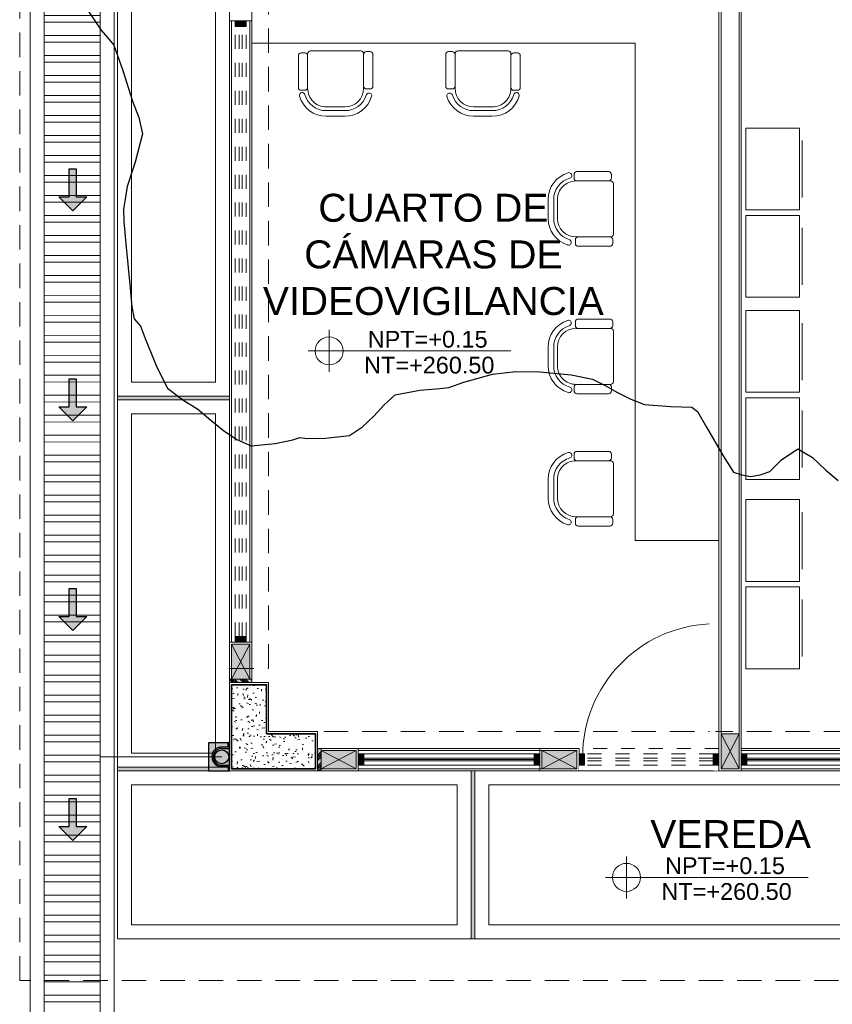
# Model space of a CAD drawing. Header units: millimetres. Extents: x -8931983 to 9630244, y 4 to 18563053.
# Tile 35 of 256: x 349102.26 to 349108.07, y 9281950.41 to 9281957.44. Entities that reach past the tile are written whole.
import ezdxf

# ---------------------------------------------------------------- set-up
doc = ezdxf.new("R2010")
doc.units = ezdxf.units.MM
doc.set_wipeout_variables(frame=1)
for name, pattern in [('01 nivel$0$HIDDEN2', [0.1875, 0.125, -0.0625]), ('CONTINUA', [0]), ('DASHED2', [0.375, 0.25, -0.125]), ('HIDDEN', [9.524999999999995, 6.349999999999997, -3.174999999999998])]:
    doc.linetypes.add(name, pattern=pattern)
for name, color, linetype, lineweight in [('.', 7, 'Continuous', 0), ('0_ CUNETAS', 151, 'Continuous', 5), ('0_MUROS 2 BAJOS', 150, 'Continuous', 9), ('0_PROYECCIONES 1', 1, 'DASHED2', 0), ('0_TARRAJEO', 32, 'Continuous', 0), ('0_VANOS', 30, 'Continuous', 9), ('COLUMNAS', 3, 'Continuous', 35), ('COLUMNETAS TOP', 253, 'Continuous', 0), ('CUNETAS', 5, 'Continuous', 0), ('G-ANNO-DIMS', 7, 'Continuous', 5), ('JUNTAS DE DILATACIÓN', 160, 'CONTINUA', 9), ('Mobiliario', 43, 'Continuous', 5), ('MURO', 133, 'Continuous', 15), ('Proyecciones 2', 251, 'HIDDEN', 5), ('TARRAJEO', 32, 'Continuous', 0), ('TEXTO AMBIENTES', 7, 'Continuous', 30), ('vereda', 254, 'Continuous', 5)]:
    doc.layers.add(name, color=color, linetype=linetype, lineweight=lineweight)
for name, color, linetype, lineweight, true_color in [('0_COLUMNA ACHURADO', 250, 'Continuous', 0, 0x363636), ('0_TEXTURA PISOS', 252, 'Continuous', 0, 0x8c8c8c), ('LMOBILIARIO', 252, 'Continuous', 5, 0x898989), ('tuberia des. fluvial ftt', 169, 'Continuous', 0, 0x232d53)]:
    doc.layers.add(name, color=color, linetype=linetype, lineweight=lineweight, true_color=true_color)
doc.layers.add('C-TOPO', color=7, linetype='Continuous')
doc.styles.add('Arial_1', font='arial.ttf', dxfattribs={"height": 0.15})

# ---------------------------------------------------------------- blocks, each defined once
blk = doc.blocks.new('junta vereda 0.8')
at = {"layer": '.', "true_color": 0x939598}
h = blk.add_hatch(color=252, dxfattribs=at)
h.dxf.hatch_style = 1
h.paths.add_polyline_path([(0.0127000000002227, 0), (-0.0127000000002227, 0), (-0.0127000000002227, 0.799999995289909), (0.0127000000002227, 0.799999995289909)])
at = {"layer": '0_TEXTURA PISOS'}
h = blk.add_hatch(dxfattribs=at)
h.set_pattern_fill('ANGLE', color=256, angle=180)
h.set_pattern_definition([(180, (5477.765441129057, 1211.768031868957), (-9e-16, -6.985), [5.08, -1.905]), (270, (5477.765441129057, 1211.768031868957), (6.985, -1.3e-15), [5.08, -1.905])])
h.paths.add_polyline_path([(0.0127000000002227, 0), (-0.0127000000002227, 0), (-0.0127000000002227, 0.799999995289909), (0.0127000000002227, 0.799999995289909)])
at = {"layer": 'vereda'}
blk.add_lwpolyline([(0.0127000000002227, 0), (-0.0127000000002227, 0), (-0.0127000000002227, 0.799999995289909), (0.0127000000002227, 0.799999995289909)], close=True, dxfattribs=at)
blk = doc.blocks.new('JUNTA VEREDA')
at = {"layer": '.', "true_color": 0x939598}
h = blk.add_hatch(dxfattribs=at)
h.set_pattern_fill('ANGLE', color=252)
h.set_pattern_definition([(0, (0, 0), (0, 6.985), [5.08, -1.905]), (90, (0, 0), (-6.985, 4e-16), [5.08, -1.905])])
h.paths.add_polyline_path([(-0.01331989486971, 1.200000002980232), (0.0120801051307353, 1.200000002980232), (0.0120801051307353, 0), (-0.01331989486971, 0)])
h = blk.add_hatch(color=252, dxfattribs=at)
h.dxf.hatch_style = 1
h.paths.add_polyline_path([(0.0120801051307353, 1.200000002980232), (-0.01331989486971, 1.200000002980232), (-0.01331989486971, 0), (0.0120801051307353, 0)])
at = {"layer": '0_TEXTURA PISOS'}
h = blk.add_hatch(dxfattribs=at)
h.set_pattern_fill('ANGLE', color=256)
h.set_pattern_definition([(0, (-5477.766061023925, -1210.968031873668), (0, 6.985), [5.08, -1.905]), (90, (-5477.766061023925, -1210.968031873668), (-6.985, 4e-16), [5.08, -1.905])])
h.paths.add_polyline_path([(-0.01331989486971, 1.200000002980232), (0.0120801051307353, 1.200000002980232), (0.0120801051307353, 0), (-0.01331989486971, 0)])
at = {"layer": 'vereda'}
blk.add_lwpolyline([(-0.01331989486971, 1.200000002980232), (0.0120801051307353, 1.200000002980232), (0.0120801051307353, 0), (-0.01331989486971, 0)], close=True, dxfattribs=at)
blk = doc.blocks.new('verda pg edf 04')
at = {"layer": 'vereda'}
blk.add_line((-9.086599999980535, -36.31500002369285, -20.54863760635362), (-9.086599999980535, -35.11500002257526, -20.54863760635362), dxfattribs=at)
at = {"layer": 'vereda', "elevation": -20.54863760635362}
for points in [[(-10.8149999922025, -29.4389999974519), (-10.8149999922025, -32.4389999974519), (-11.61499998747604, -32.4389999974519), (-11.61499998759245, -29.4389999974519)], [(-10.91499999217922, -29.53899999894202), (-10.91499999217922, -32.33899999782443), (-11.51499998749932, -32.33899999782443), (-11.51499998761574, -29.53899999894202)], [(-10.81499999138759, -32.46439999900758), (-10.81499999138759, -35.08960001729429), (-11.61499998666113, -35.08960001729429), (-11.61499998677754, -32.46439999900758)], [(-10.91499999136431, -32.56439999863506), (-10.91499999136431, -34.98960001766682), (-11.51499998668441, -34.98960001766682), (-11.51499998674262, -32.56439999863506)], [(-11.61499999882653, -36.31500001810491), (-9.086599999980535, -36.3150000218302), (-9.086599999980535, -35.11500002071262), (-11.61499999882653, -35.11500001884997)], [(-9.06119999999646, -36.3150000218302), (-6.06119999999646, -36.31500002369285), (-6.06119999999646, -35.11500002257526), (-9.06119999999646, -35.11500002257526)], [(-11.51499999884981, -36.21500001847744), (-9.186600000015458, -36.21500002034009), (-9.186600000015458, -35.21500002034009), (-11.51499999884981, -35.21500001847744)], [(-8.961200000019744, -36.21500002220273), (-6.161199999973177, -36.21500002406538), (-6.161199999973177, -35.21500002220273), (-8.961200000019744, -35.21500002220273)]]:
    blk.add_lwpolyline(points, close=True, dxfattribs=at)
at = {"layer": 'vereda'}
for name, p, rotation in [('junta vereda 0.8', (-11.61499998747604, -32.45169999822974, -20.54863760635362), 270), ('junta vereda 0.8', (-11.61499998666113, -35.10230001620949, -20.54863760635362), 270), ('JUNTA VEREDA', (-9.074519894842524, -35.11500002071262, -20.54863760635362), 180)]:
    blk.add_blockref(name, p, dxfattribs=dict(at, rotation=rotation))
blk = doc.blocks.new('Cotas de elevación - M_Cota de elevación - Destino rellenado-517392-Nivel 1')
at = {"layer": 'G-ANNO-DIMS'}
for p, q in [((0, -0.0015), (0, 0.0015)), ((-0.0015, 0), (0.013, 0))]:
    blk.add_line(p, q, dxfattribs=at)
blk.add_circle((0, 0), 0.001, dxfattribs=at)
blk = doc.blocks.new('VEREDA EDF 04 PGG')
at = {"lineweight": 5}
blk.add_blockref('verda pg edf 04', (-1.215000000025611, -0.8150000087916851, 20.54863760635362), dxfattribs=at)
at = {"layer": 'TEXTO AMBIENTES', "xscale": 99.99999999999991, "yscale": 99.99999999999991, "zscale": 99.99999999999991}
blk.add_blockref('Cotas de elevación - M_Cota de elevación - Destino rellenado-517392-Nivel 1', (-9.191130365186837, -36.69167360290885, 20.54863761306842), dxfattribs=at)
at = {"layer": 'TEXTO AMBIENTES', "insert": (-9.621153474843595, -36.28260353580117, 20.54863761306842), "char_height": 0.2, "width": 2.349898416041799, "attachment_point": 1, "style": 'Arial_1'}
blk.add_mtext('\\pxqc;VEREDA', dxfattribs=at)
at = {"layer": 'TEXTO AMBIENTES', "char_height": 0.12, "width": 0.9021418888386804, "attachment_point": 1, "line_spacing_factor": 0.9417779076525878, "style": 'Arial_1'}
for s, insert in [('NPT=+0.15', (-8.91541075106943, -36.54827733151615, 20.54863761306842)), ('NT=+260.50', (-8.94123272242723, -36.73289855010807, 20.54863761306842))]:
    blk.add_mtext(s, dxfattribs=dict(at, insert=insert))
blk = doc.blocks.new('topooooo')
at = {"layer": 'C-TOPO', "color": 31, "linetype": 'Continuous', "lineweight": 25, "elevation": 1.617999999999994, "flags": 128}
blk.add_lwpolyline([(-137.2259578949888, -206.3720816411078), (-137.0279999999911, -206.4314603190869), (-136.9568279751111, -206.442099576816), (-136.8867786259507, -206.4552213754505), (-136.7229542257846, -206.554663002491), (-136.5279999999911, -206.6791363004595), (-136.4198030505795, -206.7408080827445), (-136.3249762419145, -206.8140000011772), (-136.2348461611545, -207.0033248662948), (-136.1692213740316, -207.1727786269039), (-136.1242850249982, -207.2520694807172), (-136.0867768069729, -207.3140000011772), (-136.0279999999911, -207.3812727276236), (-135.914245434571, -207.4954070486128), (-135.7091708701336, -207.7005240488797), (-135.5952727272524, -207.8140000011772), (-135.5279999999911, -207.8692651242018), (-135.4607272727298, -207.8812727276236), (-135.3655214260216, -207.9347696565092), (-135.1780511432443, -208.0353538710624), (-135.0279999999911, -208.0990045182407), (-134.8910718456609, -208.0958637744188), (-134.7644243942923, -208.0775756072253), (-134.6437536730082, -208.0787516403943), (-134.5279999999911, -208.0775756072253), (-134.4123789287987, -208.0666997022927), (-134.3051892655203, -208.0368107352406), (-134.1839477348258, -207.9147895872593), (-134.1033701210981, -207.8140000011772), (-134.0748227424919, -207.7671772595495), (-134.0279999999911, -207.7392835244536), (-133.9293997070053, -207.6555276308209), (-133.8099021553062, -207.5320978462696), (-133.7784154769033, -207.4254325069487), (-133.7631474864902, -207.3140000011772), (-133.7587550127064, -207.2034551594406), (-133.7435369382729, -207.098463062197), (-133.6283525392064, -206.960902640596), (-133.5279999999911, -206.8608374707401), (-133.4811625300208, -206.8140000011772), (-133.4238023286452, -206.7164798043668), (-133.3002462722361, -206.5417537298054), (-133.1859998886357, -206.4213603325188), (-133.0516418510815, -206.3140000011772), (-132.8647931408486, -206.1874580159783), (-132.7286920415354, -206.1133079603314), (-132.6295295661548, -206.0905687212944), (-132.5279999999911, -206.0731933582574), (-132.4260588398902, -206.0493314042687), (-132.3258723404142, -206.0161276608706), (-132.1713877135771, -205.9058795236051), (-132.0535157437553, -205.8140000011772), (-132.0027311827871, -205.8140000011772), (-131.8825998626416, -205.8582317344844), (-131.6591989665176, -205.9395979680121), (-131.5279999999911, -205.9828336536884), (-131.4688681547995, -205.9607408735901), (-131.4126053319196, -205.9293946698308), (-131.3686451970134, -205.875828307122), (-131.3288570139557, -205.8140000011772), (-131.3192660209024, -205.6952050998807), (-131.2797931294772, -205.5622068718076), (-131.158980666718, -205.5426297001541), (-131.0279999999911, -205.5523287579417), (-130.9133698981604, -205.5519466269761)], dxfattribs=at)
blk = doc.blocks.new('*U3805')
at = {"layer": '.', "lineweight": 30}
h = blk.add_hatch(color=1, dxfattribs=at)
h.dxf.hatch_style = 1
h.paths.add_polyline_path([(-0.0249999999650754, -0.0500000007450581), (-0.0999999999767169, -0.0500000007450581), (0, -0.150000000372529), (0.1000000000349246, -0.0500000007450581), (0.0250000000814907, -0.0500000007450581), (0.0250000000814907, 0.1499999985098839), (-0.0249999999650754, 0.1499999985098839)])
at = {"layer": '0_ CUNETAS', "color": 1, "lineweight": 30}
blk.add_lwpolyline([(-0.099999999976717, -0.0500000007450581), (-0.0249999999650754, -0.0500000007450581), (-0.0249999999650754, 0.1499999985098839), (0.0250000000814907, 0.1499999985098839), (0.0250000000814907, -0.0500000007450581), (0.1000000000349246, -0.0500000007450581), (0, -0.150000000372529)], close=True, dxfattribs=at)
blk = doc.blocks.new('*U3868')
at = {"layer": '0_ CUNETAS', "color": 0, "linetype": 'ByBlock', "lineweight": -2, "transparency": 16777216}
for p in [(2e-15, 33), (1.9e-15, 31.5), (1.8e-15, 30), (1.7e-15, 28.5)]:
    blk.add_blockref('*U3805', p, dxfattribs=at)
blk = doc.blocks.new('red drenaje')
at = {"layer": '0_ CUNETAS', "lineweight": 0}
h = blk.add_hatch(dxfattribs=at)
h.set_pattern_fill('ANSI32', color=256, scale=0.015, angle=135)
h.set_pattern_definition([(180, (7.209970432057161, 110.9101056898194), (0, -0.142875), []), (180, (7.162345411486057, 110.9577307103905), (0, -0.142875), [])])
h.paths.add_polyline_path([(-48.20003028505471, 69.903105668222), (-48.60003028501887, 69.90310566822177), (-48.60003028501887, 10.19298912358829), (-48.20003028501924, 10.19298912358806)])
for p, q in [((-48.70003028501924, 70.00310566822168), (-48.70003028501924, 10.19298912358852)), ((-48.10003028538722, 70.00310566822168), (-48.10003028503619, 10.1929891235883)), ((-48.60003028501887, 69.78010566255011), (-48.60003028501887, 10.19298912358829)), ((-48.20003028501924, 69.78010566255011), (-48.20003028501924, 10.19298912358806))]:
    blk.add_line(p, q, dxfattribs=at)
blk.add_lwpolyline([(-48.20003028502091, 10.19298912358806), (-48.20003028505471, 69.903105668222), (-48.60003028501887, 69.90310566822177), (-48.60003028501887, 10.19298912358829)], close=True, dxfattribs=at)
blk.add_blockref('*U3868', (-48.39571811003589, 5.224853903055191), dxfattribs=at)
blk = doc.blocks.new('columnas bloque talleres')
at = {"layer": '0_COLUMNA ACHURADO'}
h = blk.add_hatch(dxfattribs=at)
h.set_pattern_fill('AR-CONC', color=256, scale=0.00088, angle=90.00000000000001)
h.set_pattern_definition([(140, (-11259.36727244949, -3122.642211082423), (0.0140263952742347, 0.1603225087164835), [0.016764, -0.184404]), (85.00000000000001, (-11259.36727244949, -3122.642211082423), (-0.1681300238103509, -0.0310142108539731), [0.0134112, -0.1475237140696]), (190.4514447, (-11259.36610358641, -3122.628850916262), (-0.1541036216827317, 0.1293082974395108), [0.014247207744, -0.156719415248]), (136.1842, (-11259.41197644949, -3122.642211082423), (0.0369972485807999, 0.2385495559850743), [0.025146, -0.2766059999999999]), (186.63555761, (-11259.40889336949, -3122.622331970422), (-0.2177349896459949, 0.2089156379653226), [0.0213708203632, -0.2350793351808]), (81.18415117, (-11259.41197644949, -3122.642211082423), (-0.2177349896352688, 0.2089156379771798), [0.0201167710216, -0.2212845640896]), (111, (-11259.40080044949, -3122.619859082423), (0.0899933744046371, 0.1334206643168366), [0.016764, -0.184404]), (56.00000000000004, (-11259.40080044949, -3122.619859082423), (-0.1620854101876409, 0.0543857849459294), [0.0134112, -0.1475232]), (161.451445, (-11259.39330100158, -3122.608740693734), (-0.0720920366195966, 0.1878064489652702), [0.014247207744, -0.1567191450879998]), (127.5, (-11259.36727244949, -3122.642211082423), (-0.0744084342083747, 0.0027179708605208), [0, -0.14573504, 0, -0.1497584, 0, -0.148082]), (97.49999999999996, (-11259.36727244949, -3122.642211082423), (-0.0881589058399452, 0.0588013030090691), [0, -0.08538464, 0, -0.14238224, 0, -0.0564388]), (57.50000000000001, (-11259.36727244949, -3122.692056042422), (0.0050412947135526, 0.1193197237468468), [0, -0.05588, 0, -0.1743456, 0, -0.2313432]), (47.5, (-11259.36727244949, -3122.714408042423), (-0.0223753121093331, 0.1303536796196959), [0, -0.072644, 0, -0.11578336, 0, -0.1642872])])
h.paths.add_polyline_path([(-10.19999999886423, -35.10000001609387), (-10.19999999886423, -34.85000001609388), (-10.54999999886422, -34.85000001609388), (-10.54999999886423, -34.50000001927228), (-10.79999999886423, -34.50000001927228), (-10.79999999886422, -35.10000001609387)])
at = {"layer": '0_TARRAJEO', "lineweight": 0, "elevation": 3.4542609e-09}
blk.add_lwpolyline([(-10.18499999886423, -35.11500001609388), (-10.81499999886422, -35.11500001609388), (-10.81499999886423, -34.48500001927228), (-10.53499999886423, -34.48500001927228), (-10.53499999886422, -34.83500001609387), (-10.18499999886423, -34.83500001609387)], close=True, dxfattribs=at)
at = {"layer": 'COLUMNAS', "color": 6, "elevation": 3.4542609e-09}
blk.add_lwpolyline([(-10.19999999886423, -35.10000001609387), (-10.79999999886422, -35.10000001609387), (-10.79999999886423, -34.50000001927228), (-10.54999999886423, -34.50000001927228), (-10.54999999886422, -34.85000001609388), (-10.19999999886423, -34.85000001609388)], close=True, dxfattribs=at)
blk = doc.blocks.new('*U1102')
at = {"linetype": 'Continuous', "true_color": 0xbebebe}
for points in [[(3032.131410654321, 1351.188780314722), (3032.131410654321, 1351.268780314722), (3032.171410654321, 1351.268780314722), (3032.171410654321, 1351.188780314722)], [(3036.531410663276, 1351.188780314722), (3036.531410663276, 1351.268780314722), (3036.571410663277, 1351.268780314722), (3036.571410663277, 1351.188780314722)]]:
    blk.add_hatch(color=9, dxfattribs=at).paths.add_polyline_path(points)
at = {"layer": '0_VANOS', "linetype": 'Continuous'}
for p, q in [((3032.131410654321, 1351.268780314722), (3032.171410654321, 1351.268780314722)), ((3032.131410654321, 1351.268780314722), (3032.131410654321, 1351.188780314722)), ((3032.171410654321, 1351.268780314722), (3032.171410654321, 1351.188780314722)), ((3036.531410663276, 1351.188780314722), (3036.531410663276, 1351.268780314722)), ((3036.531410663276, 1351.268780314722), (3036.571410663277, 1351.268780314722)), ((3036.571410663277, 1351.268780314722), (3036.571410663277, 1351.188780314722)), ((3032.171410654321, 1351.188780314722), (3032.131410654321, 1351.188780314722)), ((3036.571410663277, 1351.188780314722), (3036.531410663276, 1351.188780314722))]:
    blk.add_line(p, q, dxfattribs=at)
at = {"layer": '0_VANOS', "linetype": '01 nivel$0$HIDDEN2', "ltscale": 0.5}
for p, q in [((3032.170780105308, 1351.268780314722), (3036.530780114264, 1351.268780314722)), ((3032.171410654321, 1351.238780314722), (3036.531410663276, 1351.238780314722)), ((3032.171410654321, 1351.218780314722), (3036.531410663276, 1351.218780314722)), ((3032.171410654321, 1351.188780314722), (3036.531410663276, 1351.188780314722))]:
    blk.add_line(p, q, dxfattribs=at)
at = {"layer": '0_VANOS', "linetype": '01 nivel$0$HIDDEN2'}
blk.add_line((3036.531410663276, 1351.268780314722), (3036.571410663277, 1351.268780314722), dxfattribs=at)
blk = doc.blocks.new('*U1103')
at = {"linetype": 'Continuous', "lineweight": 0, "true_color": 0xbebebe}
for points in [[(3037.252435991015, 1360.543106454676), (3037.212435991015, 1360.543106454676), (3037.212435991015, 1360.463106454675), (3037.252435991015, 1360.463106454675)], [(3038.512248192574, 1360.543106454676), (3038.472248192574, 1360.543106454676), (3038.472248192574, 1360.463106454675), (3038.512248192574, 1360.463106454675)]]:
    blk.add_hatch(color=9, dxfattribs=at).paths.add_polyline_path(points)
at = {"layer": '0_VANOS', "linetype": 'Continuous'}
for p, q in [((3037.252435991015, 1360.513106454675), (3038.472248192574, 1360.513106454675)), ((3037.252435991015, 1360.503106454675), (3038.472248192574, 1360.503106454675)), ((3037.252435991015, 1360.493106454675), (3038.472248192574, 1360.493106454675))]:
    blk.add_line(p, q, dxfattribs=at)
for points in [[(3037.212435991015, 1360.543106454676), (3037.212435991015, 1360.463106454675), (3037.252435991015, 1360.463106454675), (3037.252435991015, 1360.543106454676)], [(3037.252435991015, 1360.543106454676), (3038.472248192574, 1360.543106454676), (3038.472248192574, 1360.463106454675), (3037.252435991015, 1360.463106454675)], [(3038.472248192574, 1360.543106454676), (3038.472248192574, 1360.463106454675), (3038.512248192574, 1360.463106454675), (3038.512248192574, 1360.543106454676)]]:
    blk.add_lwpolyline(points, close=True, dxfattribs=at)
blk = doc.blocks.new('*U1104')
at = {"linetype": 'Continuous', "lineweight": 0, "true_color": 0xbebebe}
for points in [[(3037.252435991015, 1360.543106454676), (3037.212435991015, 1360.543106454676), (3037.212435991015, 1360.463106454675), (3037.252435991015, 1360.463106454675)], [(3038.462436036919, 1360.543106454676), (3038.422436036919, 1360.543106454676), (3038.422436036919, 1360.463106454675), (3038.462436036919, 1360.463106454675)]]:
    blk.add_hatch(color=9, dxfattribs=at).paths.add_polyline_path(points)
at = {"layer": '0_VANOS', "linetype": 'Continuous'}
for p, q in [((3037.252435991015, 1360.513106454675), (3038.422436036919, 1360.513106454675)), ((3037.252435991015, 1360.503106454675), (3038.422436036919, 1360.503106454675)), ((3037.252435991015, 1360.493106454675), (3038.422436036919, 1360.493106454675))]:
    blk.add_line(p, q, dxfattribs=at)
for points in [[(3037.212435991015, 1360.543106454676), (3037.212435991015, 1360.463106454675), (3037.252435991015, 1360.463106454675), (3037.252435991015, 1360.543106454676)], [(3037.252435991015, 1360.543106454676), (3038.422436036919, 1360.543106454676), (3038.422436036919, 1360.463106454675), (3037.252435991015, 1360.463106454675)], [(3038.422436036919, 1360.543106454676), (3038.422436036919, 1360.463106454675), (3038.462436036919, 1360.463106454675), (3038.462436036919, 1360.543106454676)]]:
    blk.add_lwpolyline(points, close=True, dxfattribs=at)
blk = doc.blocks.new('montante')
at = {"linetype": 'Continuous', "true_color": 0xffffff}
blk.add_hatch(color=7, dxfattribs=at).paths.add_polyline_path([(-0.0945478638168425, 0.0999999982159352), (-0.0945478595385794, -0.1000000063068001), (0.0554521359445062, -0.1000000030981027), (0.0554521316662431, 0.1000000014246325)])
at = {"layer": '0_MUROS 2 BAJOS', "lineweight": 30}
blk.add_lwpolyline([(-0.0945478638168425, 0.0999999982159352), (-0.0945478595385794, -0.1000000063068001), (0.0554521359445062, -0.1000000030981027), (0.0554521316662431, 0.1000000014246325)], close=True, dxfattribs=at)
at = {"layer": 'tuberia des. fluvial ftt', "color": 6, "lineweight": 30}
for p, q in [((0.045457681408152, 0.0700000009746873), (0.045457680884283, 0.0949999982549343)), ((-1.5133992e-09, 0.0700000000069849), (0.045457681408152, 0.0700000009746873)), ((-1.3096724e-09, 0.0600000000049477), (0.0554576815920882, 0.0600000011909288)), ((1.2805685e-09, -0.0599999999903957), (0.0554576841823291, -0.0599999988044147)), ((1.4842954e-09, -0.069999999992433), (0.0454576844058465, -0.0699999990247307)), ((0.0454576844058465, -0.0699999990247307), (0.0454576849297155, -0.0950000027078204))]:
    blk.add_line(p, q, dxfattribs=at)
at = {"layer": 'tuberia des. fluvial ftt', "color": 4, "lineweight": 30}
blk.add_circle((0, 0), 0.05, dxfattribs=at)
at = {"layer": 'tuberia des. fluvial ftt', "color": 6, "lineweight": 30}
for centre, radius, start, end in [((0.0504576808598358, 0.0949999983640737), 0.0049999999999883, 1.2256320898e-06, 180.0000012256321), ((0, 7.276e-12), 0.0699999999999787, 90.00000122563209, 270.0000012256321), ((0, 7.276e-12), 0.06, 90.00000122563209, 270.0000012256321), ((0.0504576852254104, -0.095000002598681), 0.0049999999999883, 180.0000012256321, 1.2256320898e-06)]:
    blk.add_arc(centre, radius, start, end, dxfattribs=at)
blk = doc.blocks.new('*U1568')
for points in [[(0, -0.04999999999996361), (0.040000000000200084, -0.04999999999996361), (0.040000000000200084, 0.010000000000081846), (0.025000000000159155, 0.010000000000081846), (0.025000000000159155, 0.050000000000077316), (0, 0.050000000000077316)], [(1.000000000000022, -0.0499999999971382), (0.9599999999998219, -0.0499999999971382), (0.9599999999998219, 0.010000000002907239), (0.9749999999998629, 0.010000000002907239), (0.9749999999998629, 0.05000000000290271), (1.000000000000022, 0.05000000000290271)]]:
    blk.add_wipeout(points)
blk.add_wipeout([(0.024999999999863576, 0.049999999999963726), (0.024999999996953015, 1.000000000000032), (0.06499999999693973, 1.000000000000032), (0.06499999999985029, 0.04999999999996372)])
blk.add_arc((0.0211382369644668, 0.0473718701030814), 0.9538653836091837, 0.1578639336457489, 87.08142791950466)
blk = doc.blocks.new('*U1105')
at = {"linetype": 'Continuous', "true_color": 0xbebebe}
for points in [[(3032.131410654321, 1351.188780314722), (3032.131410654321, 1351.268780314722), (3032.171410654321, 1351.268780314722), (3032.171410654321, 1351.188780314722)], [(3033.091410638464, 1351.188780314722), (3033.091410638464, 1351.268780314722), (3033.131410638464, 1351.268780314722), (3033.131410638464, 1351.188780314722)]]:
    blk.add_hatch(color=9, dxfattribs=at).paths.add_polyline_path(points)
at = {"layer": '0_VANOS', "linetype": 'Continuous'}
for p, q in [((3032.131410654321, 1351.268780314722), (3032.171410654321, 1351.268780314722)), ((3032.131410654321, 1351.268780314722), (3032.131410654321, 1351.188780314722)), ((3032.171410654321, 1351.268780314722), (3032.171410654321, 1351.188780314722)), ((3033.091410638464, 1351.188780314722), (3033.091410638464, 1351.268780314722)), ((3033.091410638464, 1351.268780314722), (3033.131410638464, 1351.268780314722)), ((3033.131410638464, 1351.268780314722), (3033.131410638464, 1351.188780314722)), ((3032.171410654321, 1351.188780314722), (3032.131410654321, 1351.188780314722)), ((3033.131410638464, 1351.188780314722), (3033.091410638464, 1351.188780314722))]:
    blk.add_line(p, q, dxfattribs=at)
at = {"layer": '0_VANOS', "linetype": '01 nivel$0$HIDDEN2', "ltscale": 0.5}
for p, q in [((3032.170780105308, 1351.268780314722), (3033.090780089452, 1351.268780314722)), ((3032.171410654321, 1351.238780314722), (3033.091410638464, 1351.238780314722)), ((3032.171410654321, 1351.218780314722), (3033.091410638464, 1351.218780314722)), ((3032.171410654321, 1351.188780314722), (3033.091410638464, 1351.188780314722))]:
    blk.add_line(p, q, dxfattribs=at)
at = {"layer": '0_VANOS', "linetype": '01 nivel$0$HIDDEN2'}
blk.add_line((3033.091410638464, 1351.268780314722), (3033.131410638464, 1351.268780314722), dxfattribs=at)
blk = doc.blocks.new('archivoo')
at = {"layer": 'LMOBILIARIO', "lineweight": 0}
blk.add_line((-0.4969805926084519, -0.4021165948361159), (-0.0890866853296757, -0.4021165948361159), dxfattribs=at)
blk.add_lwpolyline([(-0.584246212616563, 0), (-0.584246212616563, -0.383506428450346), (0, -0.383506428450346), (0, 0)], close=True, dxfattribs=at)
blk = doc.blocks.new('cher')
at = {"layer": 'Mobiliario', "color": 9, "lineweight": 0, "true_color": 0xc7c8ca}
for p, q in [((-0.2827122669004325, 0.3772214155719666), (-0.3770257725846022, 0.282973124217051)), ((-0.0239343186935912, 0.3729109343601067), (-0.0427970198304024, 0.354061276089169)), ((0.1645720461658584, 0.2125681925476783), (0.0043499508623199, 0.3729011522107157)), ((-0.2544377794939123, 0.3489273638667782), (-0.3487512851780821, 0.2546790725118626)), ((-0.2355881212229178, 0.3300646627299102), (-0.3299016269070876, 0.2358163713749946)), ((0.1273330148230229, 0.155519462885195), (-0.0470263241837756, 0.3299994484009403)), ((0.1456995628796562, 0.1654342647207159), (0.1645622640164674, 0.1842839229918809)), ((-0.1273232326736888, -0.1272351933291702), (0.1273232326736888, 0.1272351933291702)), ((-0.3475609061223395, 0.0365667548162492), (-0.3664236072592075, 0.0177170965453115)), ((-0.329966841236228, 0.0472545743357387), (-0.1556075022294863, -0.1272254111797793)), ((-0.3664333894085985, -0.0105671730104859), (-0.20621129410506, -0.1709001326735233)), ((-0.1779270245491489, -0.1709099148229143), (-0.1590643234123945, -0.1520602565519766))]:
    blk.add_line(p, q, dxfattribs=at)
for centre, radius, start, end in [((-0.1413398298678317, 0.2357511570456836), 0.20000000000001, 61.28943103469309, 134.9801841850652), ((-0.1413398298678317, 0.2357511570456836), 0.160000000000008, 61.33361385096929, 134.9801841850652), ((-0.1413398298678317, 0.2357511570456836), 0.13333333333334, 44.98018418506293, 134.9801841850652), ((-0.0549245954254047, 0.3936511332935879), 0.0200001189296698, 241.1127005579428, 61.50543512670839), ((-0.0286597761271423, 0.3399142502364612), 0.020000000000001, 134.9801841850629, 224.9801841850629), ((-0.0097970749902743, 0.3587639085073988), 0.020000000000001, 44.98018418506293, 134.9801841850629), ((-0.2356533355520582, 0.1415028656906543), 0.20000000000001, 134.9801841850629, 207.6477611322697), ((-0.2356533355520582, 0.1415028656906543), 0.160000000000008, 134.9801841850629, 207.3477227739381), ((-0.2356533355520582, 0.1415028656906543), 0.13333333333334, 134.9801841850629, 224.9801841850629), ((0.1504250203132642, 0.1984309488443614), 0.020000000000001, 314.980184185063, 44.98018418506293), ((0.1315623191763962, 0.1795812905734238), 0.020000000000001, 224.9801841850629, 314.980184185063), ((0.1131859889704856, 0.1413822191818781), 0.020000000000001, 314.980184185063, 44.98018418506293), ((-0.395293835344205, 0.0583482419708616), 0.0200054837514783, 206.1811537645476, 28.84766781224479), ((-0.3522863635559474, 0.0035700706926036), 0.020000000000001, 134.9801841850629, 224.9801841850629), ((-0.3334236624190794, 0.022419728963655), 0.020000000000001, 44.98018418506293, 134.9801841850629), ((0.1082974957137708, -0.3630189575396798), 0.3333333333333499, 134.9801841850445, 134.9801841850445), ((-0.1732015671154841, -0.1379132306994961), 0.020000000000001, 314.980184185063, 44.98018418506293), ((-0.1414604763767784, -0.1130881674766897), 0.020000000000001, 224.9801841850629, 314.9801841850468), ((-0.1920642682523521, -0.1567628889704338), 0.020000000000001, 224.9801841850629, 314.980184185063)]:
    blk.add_arc(centre, radius, start, end, dxfattribs=at)
blk = doc.blocks.new('bloque pg edf 04')
at = {"layer": '.', "true_color": 0xadddf7, "transparency": 33554572}
h = blk.add_hatch(color=141, dxfattribs=at)
h.dxf.hatch_style = 1
h.paths.add_polyline_path([(-10.82999998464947, 0.6550000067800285), (-10.82999998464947, 0.6300000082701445), (-10.66999998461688, 0.6300000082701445), (-10.66999998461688, 0.6550000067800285)])
h = blk.add_hatch(color=141, dxfattribs=at)
h.dxf.hatch_style = 1
h.paths.add_polyline_path([(-10.17499982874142, 0.1600000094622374), (-10.1999998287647, 0.1600000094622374), (-10.1999998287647, 1.11758709e-08), (-10.17499982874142, 1.11758709e-08)])
at = {"layer": 'COLUMNETAS TOP', "true_color": 0xc0c0c0}
for points in [[(-10.81499996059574, 0.6550000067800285), (-10.81499996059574, 0.9050000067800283), (-10.68499996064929, 0.9050000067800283), (-10.68499996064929, 0.6550000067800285)], [(-7.314999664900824, 0.0149960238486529), (-7.314999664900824, 0.2649960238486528), (-7.184999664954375, 0.2649960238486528), (-7.184999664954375, 0.0149960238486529)], [(-10.17499982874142, 0.1450000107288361), (-9.92499982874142, 0.1450000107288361), (-9.92499982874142, 0.0150000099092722), (-10.17499982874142, 0.0150000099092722)], [(-8.59518762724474, 0.1449996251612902), (-8.34518762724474, 0.1449996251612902), (-8.34518762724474, 0.0149996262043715), (-8.59518762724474, 0.0149996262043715)]]:
    blk.add_hatch(color=9, dxfattribs=at).paths.add_polyline_path(points)
at = {"layer": 'JUNTAS DE DILATACIÓN'}
h = blk.add_hatch(dxfattribs=at)
h.set_pattern_fill('ANSI34', color=256, scale=0.0029, angle=90.09396363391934)
h.set_pattern_definition([(135.0939636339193, (1522.311894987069, -5586.290869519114), (-0.0389999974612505, -0.0391281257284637), []), (135.0939636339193, (1522.311873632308, -5586.277848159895), (-0.0389999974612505, -0.0391281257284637), []), (135.0939636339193, (1522.311852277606, -5586.264826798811), (-0.0389999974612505, -0.0391281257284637), []), (135.0939636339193, (1522.311830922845, -5586.251805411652), (-0.0389999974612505, -0.0391281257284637), [])])
h.paths.add_polyline_path([(-10.82999998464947, 0.6550000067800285), (-10.82999998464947, 0.6300000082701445), (-10.66999998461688, 0.6300000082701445), (-10.66999998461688, 0.6550000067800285)])
h = blk.add_hatch(dxfattribs=at)
h.set_pattern_fill('ANSI34', color=256, scale=0.0029, angle=0.0939636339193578)
h.set_pattern_definition([(45.09396363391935, (-5596.845869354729, -1532.981894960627), (-0.0391281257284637, 0.0389999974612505), []), (45.09396363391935, (-5596.832847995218, -1532.981873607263), (-0.0391281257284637, 0.0389999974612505), []), (45.09396363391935, (-5596.819826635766, -1532.981852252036), (-0.0391281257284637, 0.0389999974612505), []), (45.09396363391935, (-5596.806805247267, -1532.981830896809), (-0.0391281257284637, 0.0389999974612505), [])])
h.paths.add_polyline_path([(-10.1999998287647, 0.1600000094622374), (-10.17499982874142, 0.1600000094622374), (-10.17499982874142, 1.11758709e-08), (-10.1999998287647, 1.11758709e-08)])
at = {"layer": '0_PROYECCIONES 1', "ltscale": 0.7}
for points, elevation in [([(-12.32985116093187, 36.63000003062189), (1.50014883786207, 36.63000003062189), (1.50014883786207, -1.499999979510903), (-12.32985116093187, -1.499999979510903)], 20.54863760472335), ([(-10.54999999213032, 34.50000003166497), (-10.82999999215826, 34.50000003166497), (-10.82999999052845, 0.7300000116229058), (-10.54999999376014, 0.7300000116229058)], -684.9177665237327)]:
    blk.add_lwpolyline(points, close=True, dxfattribs=dict(at, elevation=elevation))
blk.add_lwpolyline([(-0.6299999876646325, 5.5879354e-09), (-0.6299999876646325, 0.280000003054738), (-10.1999999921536, 0.2800000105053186), (-10.1999999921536, 1.3038516e-08)], close=True, dxfattribs=at)
at = {"layer": 'COLUMNETAS TOP'}
for p, q in [((-10.81499996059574, 0.9050000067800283, 20.54863760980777), (-10.68499995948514, 0.6550000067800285, 20.54863760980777)), ((-10.8149999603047, 0.6550000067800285, 20.54863760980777), (-10.68499995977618, 0.9050000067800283, 20.54863760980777)), ((-7.314999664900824, 0.2649960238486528, 20.54863761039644), (-7.184999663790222, 0.0149960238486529, 20.54863761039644)), ((-7.314999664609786, 0.0149960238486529, 20.54863761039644), (-7.18499966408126, 0.2649960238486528, 20.54863761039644)), ((-9.92499982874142, 0.1450000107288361, 41.09727521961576), (-10.17499982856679, 0.0150000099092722, 41.09727521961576)), ((-10.17499982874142, 0.1450000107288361, 41.09727521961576), (-9.924999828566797, 0.0150000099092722, 41.09727521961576)), ((-8.34518762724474, 0.1449996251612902), (-8.59518762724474, 0.0149996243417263)), ((-8.59518762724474, 0.1449996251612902), (-8.34518762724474, 0.0149996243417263))]:
    blk.add_line(p, q, dxfattribs=at)
for points, elevation in [([(-10.81499996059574, 0.6550000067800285), (-10.81499996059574, 0.9050000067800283), (-10.68499996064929, 0.9050000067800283), (-10.68499996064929, 0.6550000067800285)], 20.54863760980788), ([(-7.314999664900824, 0.0149960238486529), (-7.314999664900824, 0.2649960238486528), (-7.184999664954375, 0.2649960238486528), (-7.184999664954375, 0.0149960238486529)], 20.54863761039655), ([(-10.17499982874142, 0.1450000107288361), (-9.92499982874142, 0.1450000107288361), (-9.92499982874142, 0.0150000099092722), (-10.17499982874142, 0.0150000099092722)], 41.09727521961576)]:
    blk.add_lwpolyline(points, close=True, dxfattribs=dict(at, elevation=elevation))
blk.add_lwpolyline([(-8.59518762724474, 0.1449996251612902), (-8.34518762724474, 0.1449996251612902), (-8.34518762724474, 0.0149996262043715), (-8.59518762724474, 0.0149996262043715)], close=True, dxfattribs=at)
at = {"layer": 'JUNTAS DE DILATACIÓN'}
for points, elevation in [([(-10.82999998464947, 0.6550000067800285), (-10.82999998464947, 0.6300000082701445), (-10.66999998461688, 0.6300000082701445), (-10.66999998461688, 0.6550000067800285)], 20.54863760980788), ([(-10.1999998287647, 0.1600000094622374), (-10.17499982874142, 0.1600000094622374), (-10.17499982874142, 1.11758709e-08), (-10.1999998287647, 1.11758709e-08)], 41.09727521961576)]:
    blk.add_lwpolyline(points, close=True, dxfattribs=dict(at, elevation=elevation))
at = {"layer": 'LMOBILIARIO', "lineweight": 5}
for p, q in [((-10.66999999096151, 5.199999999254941), (-10.66999999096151, 5.65000001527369, 20.54863760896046)), ((-7.929999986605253, 5.200000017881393), (-10.66999999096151, 5.199999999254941)), ((-7.92999976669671, 1.645445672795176), (-7.929999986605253, 5.200000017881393)), ((-7.92999976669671, 1.645445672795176), (-7.329999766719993, 1.645445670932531))]:
    blk.add_line(p, q, dxfattribs=at)
at = {"layer": 'MURO'}
for p, q in [((-7.315000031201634, 0.2649960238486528), (-7.315000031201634, 5.81500001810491)), ((-7.18500003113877, 0.2649960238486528), (-7.185045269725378, 5.81500001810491)), ((-10.81499978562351, 5.360000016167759), (-10.81493886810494, 0.9200000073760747)), ((-10.68499974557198, 5.360000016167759), (-10.68492714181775, 0.9200000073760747)), ((-8.509999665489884, 0.144997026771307), (-9.909999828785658, 0.1449970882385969)), ((-5.919999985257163, 0.1450000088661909), (-7.1700000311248, 0.1450000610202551)), ((-8.509999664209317, 0.0149970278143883), (-9.909999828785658, 0.0149970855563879)), ((-5.919999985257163, 0.0150000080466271), (-7.1700000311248, 0.0150000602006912))]:
    blk.add_line(p, q, dxfattribs=at)
at = {"layer": 'TARRAJEO'}
for p, q in [((-7.329999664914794, -2.8200447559e-06), (-7.330000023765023, 5.800000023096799)), ((-7.1700000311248, -3.9767473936e-06), (-7.1700000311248, 5.800000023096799)), ((-10.82999999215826, 5.360000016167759), (-10.8299999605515, 0.9200000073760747, 20.54863760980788)), ((-10.66999999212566, 5.360000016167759), (-10.66999995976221, 0.9200000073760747)), ((-8.509999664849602, 0.1599970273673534), (-9.909999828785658, 0.1599970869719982)), ((-8.33018762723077, -3.74391675e-07), (-8.330187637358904, 0.1599996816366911)), ((-5.919999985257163, 0.1599999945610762), (-7.1700000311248, 0.1600000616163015)), ((-5.919999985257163, 9.3132257e-09), (-7.1700000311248, 6.14672899e-08)), ((-8.509999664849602, -2.9727816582e-06), (-9.909999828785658, -2.9727816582e-06, 41.09727521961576)), ((-7.169999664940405, -3.9767473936e-06), (-7.329999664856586, -3.9767473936e-06))]:
    blk.add_line(p, q, dxfattribs=at)
for points, elevation in [([(-10.82999999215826, 5.625000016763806), (-10.82999999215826, 5.360000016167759), (-10.66999999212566, 5.360000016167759), (-10.66999999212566, 5.625000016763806)], 20.54863760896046), ([(-10.8299999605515, 0.6550000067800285), (-10.8299999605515, 0.9200000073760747), (-10.66999996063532, 0.9200000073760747), (-10.66999996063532, 0.6550000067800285)], 20.54863760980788), ([(-10.17499982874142, 0.1600000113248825), (-9.909999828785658, 0.1600000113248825), (-9.909999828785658, 1.11758709e-08), (-10.17499982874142, 1.11758709e-08)], 41.09727521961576)]:
    blk.add_lwpolyline(points, close=True, dxfattribs=dict(at, elevation=elevation))
blk.add_lwpolyline([(-8.61018762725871, 0.1599996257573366), (-8.33018762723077, 0.1599996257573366), (-8.33018762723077, -3.74391675e-07), (-8.61018762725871, -3.74391675e-07)], close=True, dxfattribs=at)
for p, rotation in [((-10.07069234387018, 5.144124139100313), 135.0198158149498), ((-8.084800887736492, 4.014994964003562), 45.01981581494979), ((-8.084800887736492, 2.015582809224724), 45.01981581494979)]:
    blk.add_blockref('cher', p, dxfattribs=dict(rotation=rotation))
at = {"xscale": -1}
for name, p, rotation in [('cher', (-9.017063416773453, 5.144124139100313), 224.9801841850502), ('*U1102', (-1361.978780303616, -3031.211410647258, 20.54863760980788), 270), ('cher', (-8.084800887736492, 2.961366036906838), 134.9801841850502)]:
    blk.add_blockref(name, p, dxfattribs=dict(at, rotation=rotation))
at = {"lineweight": 5, "rotation": 90}
for p in [(-7.136801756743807, 4.593244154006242), (-7.136801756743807, 3.969172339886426), (-7.136801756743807, 3.289018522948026), (-7.136801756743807, 2.66494670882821), (-7.136801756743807, 1.937812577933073), (-7.136801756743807, 1.313740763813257)]:
    blk.add_blockref('archivoo', p, dxfattribs=at)
at = {"layer": '0_ CUNETAS', "color": 251, "lineweight": 0, "true_color": 0x636466}
blk.add_blockref('montante', (-10.88545212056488, 0.1000000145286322), dxfattribs=at)
at = {"layer": '0_VANOS', "rotation": 180}
for name, p in [('*U1103', (3028.602248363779, 1360.58310348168)), ('*U1104', (3031.292436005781, 1360.583106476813, 20.54863760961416))]:
    blk.add_blockref(name, p, dxfattribs=at)
at = {"layer": 'TEXTO AMBIENTES', "xscale": 99.99999999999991, "yscale": 99.99999999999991, "zscale": 99.99999999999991}
blk.add_blockref('Cotas de elevación - M_Cota de elevación - Destino rellenado-517392-Nivel 1', (-10.1169170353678, 3.000423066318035), dxfattribs=at)
at = {"layer": 'vereda'}
blk.add_blockref('columnas bloque talleres', (-0.0149999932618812, 35.11500002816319, 20.54863760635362), dxfattribs=at)
at = {"layer": 'TEXTO AMBIENTES', "insert": (-10.54694014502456, 4.123775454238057), "char_height": 0.2, "width": 2.349898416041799, "attachment_point": 1, "style": 'Arial_1'}
blk.add_mtext('\\pxqc;CUARTO DE CÁMARAS DE VIDEOVIGILANCIA', dxfattribs=at)
at = {"layer": 'TEXTO AMBIENTES', "char_height": 0.12, "width": 0.9021418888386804, "attachment_point": 1, "line_spacing_factor": 0.9417779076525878, "style": 'Arial_1'}
for s, insert in [('NPT=+0.15', (-9.8411974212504, 3.143819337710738)), ('NT=+260.50', (-9.8670193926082, 2.959198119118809))]:
    blk.add_mtext(s, dxfattribs=dict(at, insert=insert))
at = {"layer": '0_VANOS', "xscale": -1}
blk.add_blockref('*U1568', (-7.330187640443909, 0.0499960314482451), dxfattribs=at)
at = {"layer": 'Proyecciones 2', "linetype": 'DASHED2', "ltscale": 0.3}
blk.add_lwpolyline([(-7.330187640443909, 0.1599959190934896), (-8.33018762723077, 0.1600218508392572), (-8.33018762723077, 2.19605863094e-05), (-7.330187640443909, -3.9711594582e-06)], close=True, dxfattribs=at)
at = {"rotation": 180}
blk.add_blockref('*U1105', (3024.801223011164, 1351.308776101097, -684.9177665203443), dxfattribs=at)

msp = doc.modelspace()

# ---------------------------------------------------------------- linework, layer by layer
at = {"layer": '0_ CUNETAS', "color": 251, "lineweight": 0, "true_color": 0x636466}
msp.add_line((349103.7042134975, 9281952.174492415), (349102.8346656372, 9281952.174492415), dxfattribs=at)
at = {"layer": 'TARRAJEO'}
msp.add_lwpolyline([(349103.7596656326, 9281987.204492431), (349114.5896656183, 9281987.204492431), (349114.5896656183, 9281952.07452054), (349103.7596656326, 9281952.07452054)], close=True, dxfattribs=at)

# ---------------------------------------------------------------- block references
at = {"lineweight": 5}
msp.add_blockref('VEREDA EDF 04 PGG', (349115.7896656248, 9281988.004492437), dxfattribs=at)
at = {"layer": 'vereda', "rotation": 320.4010421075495}
msp.add_blockref('topooooo', (349340.0046675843, 9282029.08654123, 261.841), dxfattribs=at)

# ---------------------------------------------------------------- next in the draw order: block references
at = {"lineweight": 5}
msp.add_blockref('bloque pg edf 04', (349114.589665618, 9281952.074492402), dxfattribs=at)

# ---------------------------------------------------------------- next in the draw order: block references
at = {"layer": 'CUNETAS', "color": 84, "lineweight": 30}
msp.add_blockref('red drenaje', (349151.0346959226, 9281918.001386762), dxfattribs=at)

doc.saveas('drawing.dxf')
